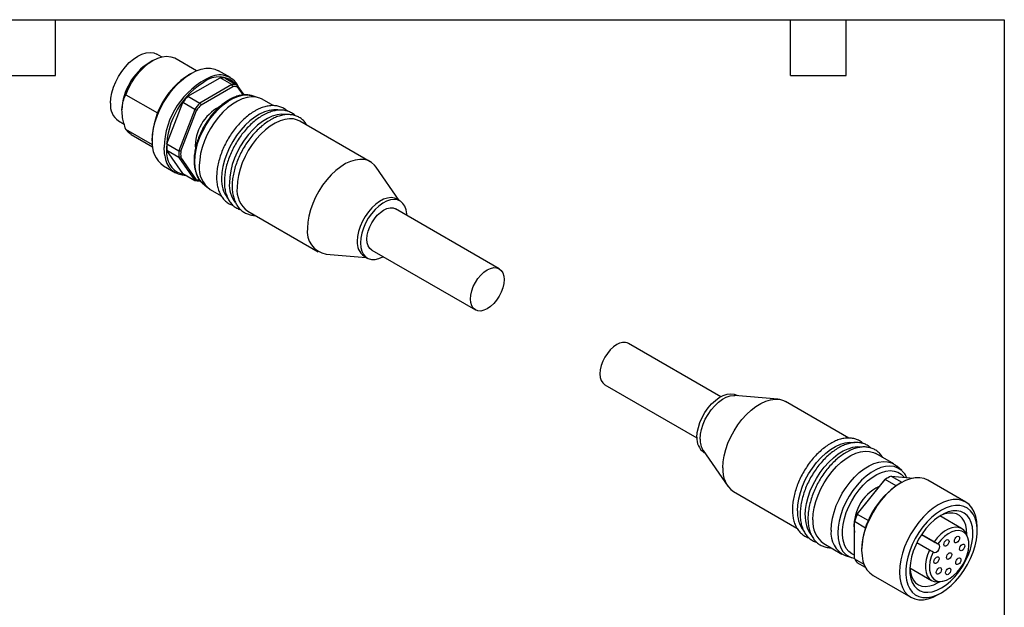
# Model space of a CAD drawing. Header units: millimetres. Extents: x 6 to 273, y 6 to 210.
# Tile 8 of 8: x 139 to 273, y 129 to 210. Entities that reach past the tile are written whole.
import ezdxf

# ---------------------------------------------------------------- set-up
doc = ezdxf.new("R2010")
doc.units = ezdxf.units.MM
doc.linetypes.add('SLD-Solid', pattern=[0])
doc.layers.add('TEXT', color=140, linetype='SLD-Solid', lineweight=25)

msp = doc.modelspace()

# ---------------------------------------------------------------- linework, layer by layer
for p, q in [((157.97, 204.47), (157.34, 204.83)), ((156.8, 203.98), (156.27, 203.67)), ((162.75, 202.58), (159.8, 204.28)), ((162, 202.2), (161.65, 202)), ((167.38, 201.64), (165.75, 202.58)), ((161.58, 199.1), (165.96, 201.63)), ((167.58, 200.69), (163.2, 198.16)), ((163.38, 197.94), (167.69, 200.43)), ((163.77, 201.02), (163.55, 200.89)), ((167.58, 200.69), (165.96, 201.63)), ((166.65, 201.57), (168.28, 200.63)), ((169.23, 199.28), (168.28, 200.63)), ((168.31, 200.37), (169.1, 199.26)), ((153.09, 199.31), (157.42, 196.81)), ((161.58, 199.1), (163.2, 198.16)), ((171.23, 198.88), (170.38, 199.16)), ((158.69, 192.59), (160.88, 198.24)), ((162.51, 197.3), (160.88, 198.24)), ((173.21, 197.81), (171.7, 198.68)), ((162.51, 197.3), (160.32, 191.65)), ((160.6, 191.6), (162.76, 197.16)), ((152.09, 195.74), (152.87, 195.29)), ((186.48, 190.15), (176.86, 195.7)), ((156.72, 192.47), (153.09, 194.57)), ((153.8, 193.88), (156.75, 192.18)), ((156.7, 193.43), (156.7, 193.02)), ((158.69, 192.59), (160.32, 191.65)), ((160.88, 188.55), (158.69, 191.67)), ((160.32, 190.73), (158.69, 191.67)), ((158.25, 189.58), (159.88, 188.65)), ((160.32, 190.73), (162.51, 187.61)), ((162.76, 187.7), (160.6, 190.77)), ((160.88, 188.55), (162.51, 187.61)), ((190.43, 184.86), (187.29, 189.39)), ((163.53, 187.28), (164.19, 186.68)), ((164.6, 186.38), (166.1, 185.51)), ((190.55, 184.79), (190.13, 185.04)), ((169.76, 183.4), (179.38, 177.85)), ((204.07, 175.55), (189.93, 183.71)), ((180.44, 177.53), (185.93, 177.07)), ((186.68, 178.08), (200.82, 169.92)), ((185.63, 177.24), (186.05, 177)), ((234.33, 158.07), (221.75, 165.34)), ((218.5, 159.71), (231.08, 152.45)), ((242.13, 157.73), (236.27, 158.22)), ((236.64, 158.19), (236.52, 158.26)), ((251.83, 152.42), (243.19, 157.41)), ((231.93, 150.7), (235.28, 145.86)), ((232.02, 150.46), (232.14, 150.39)), ((257.97, 148.88), (255.49, 150.31)), ((259.04, 147.97), (258.38, 148.57)), ((259.12, 147.9), (259.04, 147.97)), ((256.68, 146.71), (252.94, 142.06)), ((252.98, 142.05), (256.77, 146.76)), ((258.27, 145.9), (256.77, 146.76)), ((257.18, 147.01), (257.03, 146.93)), ((257.58, 147.23), (259.05, 146.38)), ((257.58, 147.23), (260.66, 146.95)), ((267.78, 143.67), (262.62, 146.65)), ((236.09, 145.11), (244.74, 140.11)), ((252.98, 142.05), (254.51, 141.17)), ((267.22, 140.07), (264.25, 141.78)), ((254.1, 140.13), (252.58, 141.01)), ((252.58, 135.95), (252.58, 141.01)), ((269.34, 139.75), (269.34, 140.24)), ((261.75, 139.24), (263.47, 138.25)), ((264.07, 137.91), (261.75, 139.24)), ((268.04, 138.88), (267.87, 139.28)), ((248.39, 138.01), (250.87, 136.58)), ((262.82, 137.13), (261.1, 138.12)), ((263.97, 137.97), (264.07, 137.91)), ((251.34, 136.37), (252.19, 136.1)), ((252.16, 136.11), (252.58, 136.01)), ((252.58, 135.95), (253.88, 135.2)), ((263.42, 136.78), (263.32, 136.84)), ((254.1, 134.74), (252.98, 135.38)), ((260.15, 134.68), (263.12, 132.97)), ((255.12, 133.66), (260.29, 130.68)), ((264.04, 132.68), (264.25, 132.81)), ((264.13, 132.8), (264.56, 132.86)), ((264.04, 131.05), (264.46, 131.3))]:
    msp.add_line(p, q)
at = {"flags": 128}
for points in [[(151, 198.14), (151.05, 198.84), (151.19, 199.57), (151.41, 200.32), (151.71, 201.07), (152.09, 201.8), (152.53, 202.49), (153.03, 203.13), (153.57, 203.7), (154.14, 204.18), (154.72, 204.57), (155.3, 204.85), (155.86, 205.02), (156.4, 205.08), (156.9, 205.01), (157.34, 204.83)], [(153.09, 199.31), (153.44, 200.14), (153.88, 200.94), (154.38, 201.7), (154.93, 202.4), (155.53, 203.02), (156.16, 203.55), (156.8, 203.98), (157.45, 204.29), (158.07, 204.49), (158.67, 204.56), (159.23, 204.5), (159.73, 204.32), (159.8, 204.28)], [(156.7, 193.02), (156.74, 193.84), (156.88, 194.71), (157.1, 195.59), (157.41, 196.49), (157.79, 197.38), (158.25, 198.25), (158.77, 199.07), (159.35, 199.85), (159.97, 200.57), (160.63, 201.2), (161.31, 201.75), (162, 202.2), (162.69, 202.55), (163.37, 202.79), (164.03, 202.91), (164.65, 202.91), (165.23, 202.8), (165.75, 202.58)], [(163.53, 187.28), (163.21, 187.63), (162.9, 188.14), (162.68, 188.73), (162.54, 189.41), (162.5, 190.15), (162.54, 190.95), (162.68, 191.78), (162.9, 192.63), (163.21, 193.49), (163.59, 194.34), (164.05, 195.17), (164.57, 195.95), (165.14, 196.68), (165.75, 197.34), (166.39, 197.92), (167.05, 198.41), (167.72, 198.79), (168.38, 199.07), (169.02, 199.23), (169.63, 199.28), (170.2, 199.21), (170.38, 199.16)], [(171.7, 198.68), (171.39, 198.83), (170.85, 198.97), (170.26, 199.01), (169.64, 198.92), (168.99, 198.73), (168.32, 198.42), (167.65, 198.01), (166.99, 197.5), (166.35, 196.9), (165.74, 196.22), (165.17, 195.48), (164.66, 194.68), (164.21, 193.85), (163.83, 192.99), (163.53, 192.12), (163.31, 191.26), (163.18, 190.43), (163.13, 189.63)], [(173.86, 197.22), (173.31, 197.25), (172.68, 197.17), (172.03, 196.97), (171.36, 196.66), (170.69, 196.25), (170.03, 195.74), (169.39, 195.14), (168.78, 194.46), (168.21, 193.72), (167.7, 192.93), (167.25, 192.09), (166.87, 191.23), (166.57, 190.37), (166.35, 189.51), (166.22, 188.67), (166.17, 187.87)], [(174.92, 196.61), (174.37, 196.64), (173.74, 196.56), (173.09, 196.36), (172.42, 196.05), (171.75, 195.64), (171.09, 195.13), (170.45, 194.53), (169.84, 193.85), (169.27, 193.11), (168.76, 192.31), (168.31, 191.48), (167.93, 190.62), (167.63, 189.76), (167.41, 188.9), (167.28, 188.06), (167.23, 187.26)], [(176.86, 195.7), (176.55, 195.85), (176.01, 195.99), (175.43, 196.03), (174.8, 195.94), (174.15, 195.75), (173.48, 195.44), (172.81, 195.03), (172.15, 194.52), (171.51, 193.92), (170.9, 193.24), (170.34, 192.5), (169.82, 191.7), (169.37, 190.87), (168.99, 190.01), (168.69, 189.14), (168.47, 188.28), (168.34, 187.45), (168.29, 186.65)], [(153.8, 193.88), (153.44, 194.15), (153.09, 194.57)], [(158.41, 191), (158.37, 191.31), (158.32, 192.08)], [(187.29, 189.39), (187.07, 189.67), (186.65, 190.04), (186.17, 190.3), (185.63, 190.44), (185.04, 190.48), (184.42, 190.39), (183.77, 190.2), (183.1, 189.89), (182.43, 189.48), (181.77, 188.96), (181.13, 188.37), (180.52, 187.69), (179.95, 186.95), (179.44, 186.15), (178.99, 185.32), (178.61, 184.46), (178.31, 183.59), (178.09, 182.73), (177.95, 181.9), (177.91, 181.1)], [(190.13, 185.04), (189.77, 185.19), (189.31, 185.25), (188.81, 185.19), (188.28, 185.02), (187.74, 184.73), (187.21, 184.34), (186.69, 183.86), (186.21, 183.31), (185.78, 182.68), (185.4, 182.02), (185.1, 181.33), (184.88, 180.63), (184.74, 179.95), (184.7, 179.3)], [(191.49, 182.81), (191.47, 183.04), (191.38, 183.6), (191.2, 184.08), (190.94, 184.47), (190.6, 184.76), (190.2, 184.94), (189.74, 185), (189.24, 184.95), (188.71, 184.77), (188.17, 184.49), (187.63, 184.1), (187.12, 183.62), (186.64, 183.06), (186.2, 182.44), (185.83, 181.77), (185.53, 181.08), (185.3, 180.39), (185.17, 179.71), (185.12, 179.06)], [(186.68, 178.08), (186.68, 178.08), (186.39, 178.32), (186.18, 178.65), (186.05, 179.08), (186.01, 179.57), (186.05, 180.11), (186.18, 180.68), (186.39, 181.27), (186.68, 181.83), (187.03, 182.36), (187.42, 182.84), (187.86, 183.24), (188.3, 183.55), (188.75, 183.76), (189.18, 183.85), (189.58, 183.84), (189.93, 183.71)], [(185.12, 179.06), (185.17, 178.46), (185.3, 177.94), (185.53, 177.5), (185.83, 177.16), (186.2, 176.92), (186.64, 176.8), (187.12, 176.8), (187.63, 176.92), (188.17, 177.15), (188.24, 177.18)], [(202.45, 170.08), (202, 169.87), (201.57, 169.77), (201.17, 169.79), (200.82, 169.92), (200.54, 170.15), (200.32, 170.49), (200.19, 170.91), (200.15, 171.4), (200.19, 171.95), (200.32, 172.52), (200.54, 173.1), (200.82, 173.67), (201.17, 174.2), (201.57, 174.67), (202, 175.07), (202.45, 175.38), (202.89, 175.59), (203.33, 175.69), (203.72, 175.67), (204.07, 175.55), (204.36, 175.31), (204.57, 174.97), (204.7, 174.55), (204.74, 174.06), (204.7, 173.51), (204.57, 172.94), (204.36, 172.36), (204.07, 171.79), (203.72, 171.26), (203.33, 170.79), (202.89, 170.39), (202.45, 170.08)], [(220.12, 165.18), (219.68, 164.87), (219.24, 164.47), (218.85, 163.99), (218.5, 163.46), (218.21, 162.9), (218, 162.32), (217.87, 161.74), (217.83, 161.2), (217.87, 160.71), (218, 160.28), (218.21, 159.95), (218.5, 159.71), (218.5, 159.71)], [(231.08, 152.52), (231.13, 153.17), (231.27, 153.85), (231.49, 154.55), (231.79, 155.24), (232.16, 155.91), (232.6, 156.53), (233.08, 157.09), (233.6, 157.57), (234.13, 157.95), (234.67, 158.24), (235.2, 158.41), (235.7, 158.47), (236.16, 158.41), (236.52, 158.26)], [(231.51, 152.28), (231.55, 152.93), (231.69, 153.61), (231.91, 154.3), (232.21, 155), (232.59, 155.66), (233.02, 156.28), (233.5, 156.84), (234.02, 157.32), (234.56, 157.71), (235.09, 157.99), (235.62, 158.17), (236.12, 158.22), (236.27, 158.22)], [(234.62, 148.36), (234.66, 149.16), (234.8, 150), (235.02, 150.85), (235.32, 151.72), (235.7, 152.58), (236.15, 153.41), (236.66, 154.21), (237.23, 154.95), (237.84, 155.63), (238.48, 156.23), (239.14, 156.74), (239.81, 157.15), (240.48, 157.46), (241.13, 157.65), (241.75, 157.74), (242.34, 157.71), (242.88, 157.56), (243.19, 157.41)], [(244.8, 142.48), (244.85, 143.28), (244.98, 144.12), (245.2, 144.98), (245.5, 145.84), (245.88, 146.7), (246.33, 147.53), (246.84, 148.33), (247.41, 149.07), (248.02, 149.75), (248.66, 150.35), (249.32, 150.86), (249.99, 151.27), (250.66, 151.58), (251.31, 151.78), (251.94, 151.86), (252.52, 151.83), (252.58, 151.82)], [(245.86, 141.87), (245.91, 142.67), (246.04, 143.5), (246.26, 144.36), (246.56, 145.23), (246.94, 146.09), (247.39, 146.92), (247.9, 147.72), (248.47, 148.46), (249.08, 149.14), (249.72, 149.74), (250.38, 150.25), (251.05, 150.66), (251.72, 150.97), (252.37, 151.16), (253, 151.25), (253.58, 151.21), (253.64, 151.2)], [(246.92, 141.26), (246.97, 142.06), (247.1, 142.89), (247.32, 143.75), (247.62, 144.62), (248, 145.47), (248.45, 146.31), (248.97, 147.1), (249.53, 147.85), (250.14, 148.52), (250.78, 149.12), (251.44, 149.63), (252.11, 150.05), (252.78, 150.35), (253.43, 150.55), (254.06, 150.63), (254.65, 150.6), (255.19, 150.45), (255.49, 150.31)], [(249.4, 139.83), (249.44, 140.63), (249.58, 141.46), (249.8, 142.32), (250.1, 143.19), (250.48, 144.05), (250.93, 144.88), (251.44, 145.68), (252.01, 146.42), (252.61, 147.1), (253.25, 147.7), (253.92, 148.21), (254.59, 148.62), (255.25, 148.93), (255.91, 149.12), (256.53, 149.21), (257.12, 149.17), (257.66, 149.03), (258.14, 148.77), (258.38, 148.57)], [(259.04, 147.97), (258.98, 148.03), (258.52, 148.33), (258, 148.52), (257.43, 148.59), (256.82, 148.54), (256.18, 148.38), (255.52, 148.1), (254.85, 147.72), (254.19, 147.23), (253.55, 146.65), (252.94, 145.99), (252.37, 145.27), (251.85, 144.48), (251.4, 143.66), (251.01, 142.81), (250.71, 141.94), (250.48, 141.09), (250.35, 140.26), (250.3, 139.46), (250.35, 138.72), (250.48, 138.05), (250.71, 137.45), (251.01, 136.94), (251.4, 136.54), (251.85, 136.24), (252.16, 136.11)], [(252.58, 136.41), (252.22, 136.59), (251.81, 136.92), (251.47, 137.34), (251.22, 137.86), (251.04, 138.46), (250.95, 139.14), (250.95, 139.87), (251.04, 140.64), (251.22, 141.45), (251.47, 142.26), (251.81, 143.08), (252.22, 143.87), (252.69, 144.63), (253.21, 145.34), (253.78, 145.99), (254.38, 146.56), (255.01, 147.05), (255.64, 147.44), (256.27, 147.73), (256.88, 147.91), (257.47, 147.97), (258.02, 147.92), (258.51, 147.76), (258.95, 147.49), (259.33, 147.11), (259.36, 147.07)], [(262.62, 146.65), (262.1, 146.88), (261.53, 146.99), (260.9, 146.99), (260.25, 146.86), (259.57, 146.63), (258.87, 146.28), (258.18, 145.83), (257.5, 145.28), (256.84, 144.64), (256.22, 143.93), (255.64, 143.15), (255.12, 142.32), (254.67, 141.45), (254.28, 140.57), (253.97, 139.67), (253.75, 138.78), (253.62, 137.92), (253.57, 137.09), (253.62, 136.32), (253.75, 135.61), (253.97, 134.98), (254.28, 134.44), (254.67, 134), (255.12, 133.66), (255.12, 133.66)], [(269.34, 140.24), (269.29, 141.01), (269.16, 141.72), (268.93, 142.35), (268.63, 142.89), (268.24, 143.33), (267.79, 143.67), (267.26, 143.9), (266.69, 144.01), (266.06, 144.01), (265.41, 143.88), (264.73, 143.65), (264.04, 143.3), (263.34, 142.85), (262.66, 142.3), (262.01, 141.66), (261.38, 140.95), (260.81, 140.17), (260.29, 139.34), (259.83, 138.48), (259.44, 137.59), (259.14, 136.69), (258.91, 135.8), (258.78, 134.94), (258.73, 134.11), (258.78, 133.34), (258.91, 132.63), (259.14, 132), (259.44, 131.46), (259.83, 131.02), (260.29, 130.68), (260.81, 130.45), (261.38, 130.34), (262.01, 130.35), (262.66, 130.47), (263.34, 130.7), (264.04, 131.05), (264.04, 131.05)], [(264.46, 131.3), (265.12, 131.73), (265.78, 132.27), (266.4, 132.89), (266.99, 133.58), (267.54, 134.34), (268.03, 135.14), (268.45, 135.98), (268.79, 136.84), (269.06, 137.7), (269.24, 138.54), (269.33, 139.36), (269.33, 140.13), (269.24, 140.83), (269.06, 141.47), (268.79, 142.02), (268.45, 142.48), (268.03, 142.84), (267.54, 143.08), (266.99, 143.21), (266.4, 143.22), (265.78, 143.12), (265.12, 142.9), (264.46, 142.57), (263.8, 142.13), (263.14, 141.6), (262.52, 140.98), (261.92, 140.28), (261.38, 139.52), (260.89, 138.72), (260.47, 137.88), (260.13, 137.02), (259.86, 136.16), (259.68, 135.32), (259.59, 134.51), (259.59, 133.74), (259.68, 133.03), (259.86, 132.39), (260.13, 131.84), (260.47, 131.38), (260.89, 131.03), (261.38, 130.78), (261.92, 130.65), (262.52, 130.64), (263.14, 130.75), (263.8, 130.97), (264.46, 131.3)], [(264.46, 131.95), (265.09, 132.37), (265.7, 132.88), (266.29, 133.48), (266.84, 134.15), (267.34, 134.88), (267.77, 135.66), (268.14, 136.46), (268.43, 137.27), (268.63, 138.08), (268.75, 138.86), (268.77, 139.6), (268.7, 140.28), (268.54, 140.9), (268.3, 141.42), (267.97, 141.85), (267.56, 142.18), (267.1, 142.4), (266.57, 142.49), (266, 142.47), (265.4, 142.33), (264.77, 142.08), (264.14, 141.72), (263.52, 141.25), (262.92, 140.69), (262.35, 140.06), (261.82, 139.35), (261.35, 138.6), (260.95, 137.8), (260.62, 136.99), (260.38, 136.18), (260.22, 135.39), (260.15, 134.62), (260.17, 133.91), (260.29, 133.26), (260.49, 132.69), (260.78, 132.21), (261.14, 131.83), (261.58, 131.56), (262.08, 131.4), (262.63, 131.36), (263.22, 131.44), (263.83, 131.64), (264.46, 131.95)], [(267.92, 139.17), (267.92, 139.25), (267.9, 139.92), (267.79, 140.53), (267.58, 141.06), (267.3, 141.5), (266.94, 141.84), (266.51, 142.07), (266.02, 142.18), (265.49, 142.18), (264.92, 142.06), (264.33, 141.83), (264.25, 141.78)], [(267.87, 139.28), (267.79, 139.47), (267.53, 139.83), (267.2, 140.08), (266.81, 140.23), (266.37, 140.26), (265.89, 140.18), (265.39, 139.99), (264.88, 139.69), (264.38, 139.29), (263.9, 138.81), (263.47, 138.25)], [(263.32, 136.84), (263.07, 136.2), (262.9, 135.56), (262.83, 134.94), (262.85, 134.38), (262.96, 133.88), (263.15, 133.46), (263.43, 133.14), (263.78, 132.94), (264.19, 132.84), (264.65, 132.87), (265.14, 133.02), (265.64, 133.28), (266.13, 133.64), (266.6, 134.1), (267.04, 134.63), (267.43, 135.22), (267.74, 135.85), (267.99, 136.49), (268.15, 137.13), (268.21, 137.74), (268.19, 138.3), (268.07, 138.8), (267.87, 139.2), (267.58, 139.51), (267.23, 139.71), (266.81, 139.8), (266.35, 139.76), (265.87, 139.6), (265.37, 139.34), (264.87, 138.97), (264.4, 138.5), (263.97, 137.97)], [(265.15, 137.69), (265.02, 137.65), (264.9, 137.67), (264.83, 137.76), (264.8, 137.9), (264.83, 138.07), (264.9, 138.25), (265.02, 138.4), (265.15, 138.51), (265.29, 138.56), (265.4, 138.54), (265.48, 138.45), (265.51, 138.31), (265.48, 138.14), (265.4, 137.96), (265.29, 137.8), (265.15, 137.69)], [(266.58, 138.15), (266.45, 138.11), (266.33, 138.13), (266.26, 138.22), (266.23, 138.36), (266.26, 138.53), (266.33, 138.71), (266.45, 138.86), (266.58, 138.97), (266.72, 139.02), (266.83, 139), (266.91, 138.91), (266.94, 138.77), (266.91, 138.6), (266.83, 138.42), (266.72, 138.26), (266.58, 138.15)], [(264.07, 137.91), (264.17, 137.79), (264.2, 137.61), (264.17, 137.39), (264.07, 137.16), (263.92, 136.95), (263.75, 136.81), (263.57, 136.75), (263.42, 136.78)], [(267.28, 137.07), (267.15, 137.02), (267.03, 137.05), (266.96, 137.13), (266.93, 137.27), (266.96, 137.45), (267.03, 137.62), (267.15, 137.78), (267.28, 137.89), (267.42, 137.93), (267.53, 137.91), (267.61, 137.82), (267.64, 137.68), (267.61, 137.51), (267.53, 137.33), (267.42, 137.18), (267.28, 137.07)], [(262.82, 137.13), (262.56, 136.47), (262.38, 135.82), (262.28, 135.19), (262.28, 134.6), (262.36, 134.07), (262.53, 133.61), (262.78, 133.25), (263.1, 132.98), (263.49, 132.82), (263.92, 132.78), (264.13, 132.8)], [(263.79, 135.34), (263.66, 135.29), (263.54, 135.31), (263.46, 135.4), (263.44, 135.54), (263.46, 135.71), (263.54, 135.89), (263.66, 136.04), (263.79, 136.15), (263.93, 136.2), (264.04, 136.18), (264.12, 136.09), (264.14, 135.95), (264.12, 135.78), (264.04, 135.6), (263.93, 135.45), (263.79, 135.34)], [(265.52, 135.91), (265.38, 135.86), (265.27, 135.89), (265.19, 135.97), (265.17, 136.11), (265.19, 136.29), (265.27, 136.46), (265.38, 136.62), (265.52, 136.73), (265.66, 136.77), (265.77, 136.75), (265.85, 136.66), (265.87, 136.52), (265.85, 136.35), (265.77, 136.17), (265.66, 136.02), (265.52, 135.91)], [(266.77, 135.19), (266.63, 135.14), (266.52, 135.16), (266.44, 135.25), (266.42, 135.39), (266.44, 135.56), (266.52, 135.74), (266.63, 135.9), (266.77, 136.01), (266.91, 136.05), (267.02, 136.03), (267.1, 135.94), (267.12, 135.8), (267.1, 135.63), (267.02, 135.45), (266.91, 135.3), (266.77, 135.19)], [(260.15, 134.68), (260.22, 134.12), (260.38, 133.54), (260.62, 133.06), (260.94, 132.67), (261.34, 132.38), (261.8, 132.21), (262.31, 132.15), (262.86, 132.22), (263.44, 132.39), (264.04, 132.68)], [(264.11, 133.87), (263.97, 133.82), (263.86, 133.84), (263.78, 133.93), (263.75, 134.07), (263.78, 134.24), (263.86, 134.42), (263.97, 134.57), (264.11, 134.68), (264.24, 134.73), (264.36, 134.71), (264.43, 134.62), (264.46, 134.48), (264.43, 134.31), (264.36, 134.13), (264.24, 133.98), (264.11, 133.87)], [(265.4, 133.8), (265.26, 133.76), (265.15, 133.78), (265.07, 133.87), (265.04, 134.01), (265.07, 134.18), (265.15, 134.36), (265.26, 134.51), (265.4, 134.62), (265.53, 134.67), (265.65, 134.64), (265.72, 134.56), (265.75, 134.42), (265.72, 134.24), (265.65, 134.07), (265.53, 133.91), (265.4, 133.8)]]:
    msp.add_lwpolyline(points, dxfattribs=at)
for centre, radius, start, end in [((160.56, 196.91), 8.01, 122.3926, 177.6128), ((167.44, 192.94), 10.75, 122.5885, 177.4168), ((169.26, 191.81), 10.94, 114.7374, 178.6103), ((165.8, 198.52), 3.22, 41.996, 129.165), ((165.89, 199.11), 2.9, 22.5399, 114.4834), ((169.45, 191.84), 10.8, 123.1115, 183.2583), ((166.05, 198.73), 2.9, 77.9831, 91.7978), ((167.67, 197.79), 2.9, 77.9831, 91.7978), ((167.75, 197.61), 2.82, 78.5434, 91.2376), ((170.28, 191.39), 11.63, 138.4687, 143.9421), ((153.56, 197.85), 2.58, 173.5491, 235.1388), ((171.91, 190.45), 11.63, 138.4687, 143.9421), ((171.87, 190.47), 11.31, 138.6912, 143.7196), ((168.75, 192.19), 6.17, 117.8109, 182.2749), ((160.47, 192.66), 3.79, 174.5293, 234.1585), ((165.46, 192.13), 6.78, 176.0789, 183.9211), ((161.33, 191.21), 2.92, 184.2786, 269.9648), ((161.57, 191.28), 2.91, 181.1513, 261.0635), ((167.09, 191.19), 6.78, 176.0789, 183.9211), ((167.18, 191.19), 6.6, 176.3976, 183.6024), ((166.69, 189.28), 3.58, 174.4209, 234.2669), ((163.11, 190.45), 2.9, 257.9831, 271.7978), ((163.31, 190.4), 2.75, 258.447, 267.5076), ((170.2, 187.62), 4.04, 176.3925, 217.0994), ((171.26, 187.01), 4.04, 176.3925, 217.0994), ((171.85, 186.3), 3.58, 174.4209, 234.2669), ((180.98, 180.59), 3.11, 170.5803, 259.9767), ((186.9, 179.06), 2.21, 173.6295, 235.0583), ((221.08, 163.85), 1.63, 65.6929, 125.6176), ((233.34, 152.31), 2.27, 174.4799, 234.2079), ((234.16, 152.14), 2.66, 176.9258, 212.8144), ((238.18, 148.01), 3.58, 174.4209, 234.2669), ((260.52, 140.91), 6.96, 120.0361, 123.5039), ((260.56, 141.14), 6.78, 116.0755, 123.9191), ((258.55, 140.37), 6.03, 115.4919, 188.0327), ((264.77, 136.75), 11.21, 121.9682, 178.0371), ((248.97, 142.26), 4.17, 177.0004, 215.2733), ((250.03, 141.65), 4.17, 177.0004, 215.2733), ((250.48, 140.91), 3.58, 174.4209, 234.2669), ((263.29, 137.51), 11.31, 156.2802, 161.3084), ((263.61, 137.33), 11.63, 156.0578, 161.5309), ((252.77, 139.45), 3.4, 173.5823, 245.0291), ((255.14, 137.33), 2.9, 208.1943, 222.007)]:
    msp.add_arc(centre, radius, start, end)
for points, knots in [([(167.69, 200.43), (167.67, 200.48), (167.64, 200.57), (167.6, 200.65), (167.58, 200.69)], [0, 0, 0, 0, 0.558221, 1, 1, 1, 1]), ([(168.28, 200.63), (168.29, 200.58), (168.3, 200.5), (168.31, 200.41), (168.31, 200.37)], [0, 0, 0, 0, 0.561779, 1, 1, 1, 1]), ([(152.56, 197.24), (152.59, 197.66), (152.66, 198.45), (152.95, 199.03), (153.09, 199.31)], [0, 0, 0, 0, 0.5272896, 1, 1, 1, 1]), ([(170.34, 199.16), (170.2, 199.2), (169.88, 199.29), (169.34, 199.31), (168.74, 199.23), (168.11, 199.05), (167.59, 198.83), (167.17, 198.6), (166.75, 198.34), (166.22, 197.95), (165.61, 197.41), (165.03, 196.79), (164.49, 196.11), (164, 195.39), (163.56, 194.62), (163.18, 193.83), (162.88, 193.02), (162.64, 192.21), (162.48, 191.41), (162.4, 190.64), (162.41, 189.89), (162.5, 189.2), (162.68, 188.55), (162.94, 187.99), (163.23, 187.56), (163.47, 187.35), (163.55, 187.28)], [0, 0, 0, 0, 0.033705, 0.076221, 0.119498, 0.163608, 0.208344, 0.227989, 0.251957, 0.297121, 0.342227, 0.387256, 0.432214, 0.477126, 0.522019, 0.566926, 0.611869, 0.656883, 0.701999, 0.747246, 0.792635, 0.838136, 0.883586, 0.928696, 0.973095, 1, 1, 1, 1]), ([(163.2, 198.16), (163.24, 198.12), (163.29, 198.05), (163.35, 197.97), (163.38, 197.94)], [0, 0, 0, 0, 0.561779, 1, 1, 1, 1]), ([(175.15, 197.06), (175.14, 197.08), (175, 197.23), (174.66, 197.44), (174.15, 197.68), (173.59, 197.81), (173, 197.83), (172.38, 197.75), (171.73, 197.57), (171.17, 197.34), (170.83, 197.15), (170.71, 197.08)], [0, 0, 0, 0, 0.013134, 0.142783, 0.27109, 0.399191, 0.528248, 0.659119, 0.791855, 0.925936, 1, 1, 1, 1]), ([(153.09, 194.57), (153, 194.85), (152.83, 195.39), (152.61, 196.3), (152.58, 196.89), (152.56, 197.24)], [0, 0, 0, 0, 0.309927, 0.589525, 1, 1, 1, 1]), ([(162.76, 197.16), (162.71, 197.19), (162.63, 197.23), (162.54, 197.28), (162.51, 197.3)], [0, 0, 0, 0, 0.558221, 1, 1, 1, 1]), ([(170.71, 197.08), (170.59, 197.01), (170.25, 196.81), (169.7, 196.4), (169.07, 195.85), (168.46, 195.22), (167.89, 194.52), (167.36, 193.78), (166.89, 192.99), (166.48, 192.18), (166.13, 191.34), (165.85, 190.5), (165.64, 189.66), (165.52, 188.84), (165.47, 188.05), (165.51, 187.3), (165.64, 186.61), (165.85, 185.97), (166.14, 185.41), (166.5, 184.94), (166.94, 184.57), (167.35, 184.32), (167.63, 184.24), (167.73, 184.21)], [0, 0, 0, 0, 0.026529, 0.07667, 0.126767, 0.176801, 0.226777, 0.276711, 0.326624, 0.376541, 0.426478, 0.47646, 0.52651, 0.576652, 0.626902, 0.677257, 0.727671, 0.777982, 0.827946, 0.87727, 0.925783, 0.973623, 1, 1, 1, 1]), ([(171.77, 196.47), (171.65, 196.4), (171.32, 196.2), (170.76, 195.79), (170.13, 195.24), (169.52, 194.61), (168.95, 193.91), (168.42, 193.17), (167.95, 192.38), (167.54, 191.56), (167.19, 190.73), (166.91, 189.89), (166.7, 189.05), (166.58, 188.23), (166.54, 187.44), (166.57, 186.69), (166.7, 185.99), (166.91, 185.36), (167.2, 184.8), (167.56, 184.33), (168, 183.95), (168.41, 183.71), (168.69, 183.62), (168.79, 183.59)], [0, 0, 0, 0, 0.026529, 0.07667, 0.126767, 0.176801, 0.226777, 0.276711, 0.326624, 0.376541, 0.426478, 0.47646, 0.52651, 0.576652, 0.626902, 0.677257, 0.727671, 0.777982, 0.827946, 0.87727, 0.925783, 0.973623, 1, 1, 1, 1]), ([(176.21, 196.45), (176.2, 196.46), (176.06, 196.62), (175.72, 196.83), (175.21, 197.07), (174.66, 197.19), (174.06, 197.22), (173.44, 197.14), (172.79, 196.96), (172.23, 196.72), (171.89, 196.54), (171.77, 196.47)], [0, 0, 0, 0, 0.013134, 0.142783, 0.27109, 0.399191, 0.528248, 0.659119, 0.791855, 0.925936, 1, 1, 1, 1]), ([(177.83, 195.14), (177.76, 195.25), (177.6, 195.53), (177.25, 195.89), (176.79, 196.23), (176.27, 196.46), (175.72, 196.58), (175.12, 196.61), (174.5, 196.53), (173.85, 196.35), (173.29, 196.11), (172.95, 195.92), (172.83, 195.86)], [0, 0, 0, 0, 0.066833, 0.176762, 0.284915, 0.391948, 0.498808, 0.606468, 0.715639, 0.826366, 0.938217, 1, 1, 1, 1]), ([(172.83, 195.86), (172.71, 195.79), (172.38, 195.58), (171.82, 195.18), (171.19, 194.62), (170.58, 193.99), (170.01, 193.3), (169.49, 192.56), (169.01, 191.77), (168.6, 190.95), (168.25, 190.12), (167.97, 189.27), (167.77, 188.44), (167.64, 187.62), (167.6, 186.83), (167.64, 186.08), (167.76, 185.38), (167.97, 184.75), (168.26, 184.19), (168.62, 183.72), (169.06, 183.34), (169.55, 183.06), (170.09, 182.89), (170.49, 182.82), (170.71, 182.83), (170.74, 182.84)], [0, 0, 0, 0, 0.024678, 0.071319, 0.11792, 0.164462, 0.21095, 0.257399, 0.303829, 0.350262, 0.396714, 0.443207, 0.489765, 0.536408, 0.58315, 0.629991, 0.676887, 0.723687, 0.770164, 0.816046, 0.861173, 0.905674, 0.949948, 0.994342, 1, 1, 1, 1]), ([(160.32, 191.65), (160.37, 191.64), (160.46, 191.63), (160.56, 191.61), (160.6, 191.6)], [0, 0, 0, 0, 0.561779, 1, 1, 1, 1]), ([(160.6, 190.77), (160.55, 190.77), (160.45, 190.75), (160.36, 190.73), (160.32, 190.73)], [0, 0, 0, 0, 0.558221, 1, 1, 1, 1]), ([(162.51, 187.61), (162.55, 187.63), (162.64, 187.66), (162.72, 187.69), (162.76, 187.7)], [0, 0, 0, 0, 0.561779, 1, 1, 1, 1]), ([(253.78, 151.66), (253.69, 151.75), (253.46, 151.96), (253.02, 152.19), (252.49, 152.37), (251.91, 152.44), (251.3, 152.41), (250.66, 152.28), (250.01, 152.04), (249.34, 151.71), (248.68, 151.28), (248.04, 150.76), (247.41, 150.17), (246.82, 149.51), (246.27, 148.8), (245.77, 148.03), (245.32, 147.23), (244.94, 146.4), (244.62, 145.56), (244.37, 144.72), (244.21, 143.89), (244.12, 143.08), (244.11, 142.31), (244.19, 141.58), (244.35, 140.91), (244.6, 140.31), (244.92, 139.79), (245.32, 139.36), (245.79, 139.04), (246.14, 138.85), (246.34, 138.81), (246.36, 138.81)], [0, 0, 0, 0, 0.022731, 0.057604, 0.092299, 0.127088, 0.162288, 0.198012, 0.234176, 0.270608, 0.30715, 0.343689, 0.380187, 0.416639, 0.453054, 0.489445, 0.525828, 0.562221, 0.598636, 0.635091, 0.671605, 0.708192, 0.744858, 0.781593, 0.818326, 0.85491, 0.891142, 0.926829, 0.961938, 0.996685, 1, 1, 1, 1]), ([(254.84, 151.05), (254.75, 151.13), (254.52, 151.35), (254.08, 151.58), (253.55, 151.76), (252.97, 151.83), (252.36, 151.8), (251.72, 151.66), (251.07, 151.43), (250.41, 151.09), (249.75, 150.67), (249.1, 150.15), (248.47, 149.56), (247.88, 148.9), (247.33, 148.18), (246.83, 147.42), (246.38, 146.61), (246, 145.79), (245.68, 144.95), (245.44, 144.11), (245.27, 143.28), (245.18, 142.47), (245.17, 141.7), (245.25, 140.97), (245.41, 140.3), (245.66, 139.7), (245.99, 139.18), (246.38, 138.75), (246.85, 138.42), (247.2, 138.24), (247.4, 138.2), (247.42, 138.19)], [0, 0, 0, 0, 0.022731, 0.057604, 0.092299, 0.127088, 0.162288, 0.198012, 0.234176, 0.270608, 0.30715, 0.343689, 0.380187, 0.416639, 0.453054, 0.489445, 0.525828, 0.562221, 0.598636, 0.635091, 0.671605, 0.708192, 0.744858, 0.781593, 0.818326, 0.85491, 0.891142, 0.926829, 0.961938, 0.996685, 1, 1, 1, 1]), ([(256.47, 149.74), (256.45, 149.77), (256.34, 149.99), (256.06, 150.31), (255.64, 150.69), (255.15, 150.97), (254.61, 151.14), (254.03, 151.22), (253.42, 151.19), (252.78, 151.05), (252.13, 150.82), (251.47, 150.48), (250.81, 150.05), (250.16, 149.54), (249.54, 148.95), (248.94, 148.29), (248.39, 147.57), (247.89, 146.8), (247.44, 146), (247.06, 145.18), (246.74, 144.34), (246.5, 143.49), (246.33, 142.66), (246.24, 141.86), (246.23, 141.09), (246.31, 140.36), (246.47, 139.69), (246.72, 139.09), (247.05, 138.57), (247.44, 138.14), (247.9, 137.8), (248.42, 137.58), (248.91, 137.46), (249.23, 137.45), (249.36, 137.45)], [0, 0, 0, 0, 0.005213, 0.037656, 0.069566, 0.101033, 0.13234, 0.163732, 0.195494, 0.227728, 0.260361, 0.293234, 0.326207, 0.359177, 0.392111, 0.425003, 0.457861, 0.490697, 0.523527, 0.556366, 0.589224, 0.622119, 0.655066, 0.68808, 0.721165, 0.754312, 0.787457, 0.820469, 0.853162, 0.885363, 0.917043, 0.948396, 0.979698, 1, 1, 1, 1]), ([(259.72, 147.04), (259.68, 147.11), (259.57, 147.38), (259.37, 147.66), (259.17, 147.83), (259.12, 147.88)], [0, 0, 0, 0, 0.2264072, 0.7974734, 1, 1, 1, 1])]:
    msp.add_open_spline(points, degree=3, knots=knots)
for points in [[(256.77, 146.76), (256.74, 146.75), (256.71, 146.73), (256.68, 146.71)], [(252.94, 142.06), (252.95, 142.06), (252.97, 142.05), (252.98, 142.05)], [(252.58, 141.01), (252.58, 141.05), (252.58, 141.1), (252.58, 141.14)], [(263.47, 138.25), (263.64, 138.15), (263.81, 138.06), (263.97, 137.97)], [(263.32, 136.84), (263.16, 136.93), (262.99, 137.03), (262.82, 137.13)]]:
    msp.add_open_spline(points, degree=3)
at = {"layer": 'TEXT'}
for p, q in [((6.35, 209.55), (273.05, 209.55)), ((143.51, 201.93), (143.51, 209.55)), ((243.84, 201.93), (243.84, 209.55)), ((251.46, 201.93), (251.46, 209.55)), ((273.05, 209.55), (273.05, 6.35)), ((135.89, 201.93), (143.51, 201.93)), ((243.84, 201.93), (251.46, 201.93))]:
    msp.add_line(p, q, dxfattribs=at)

doc.saveas('drawing.dxf')
